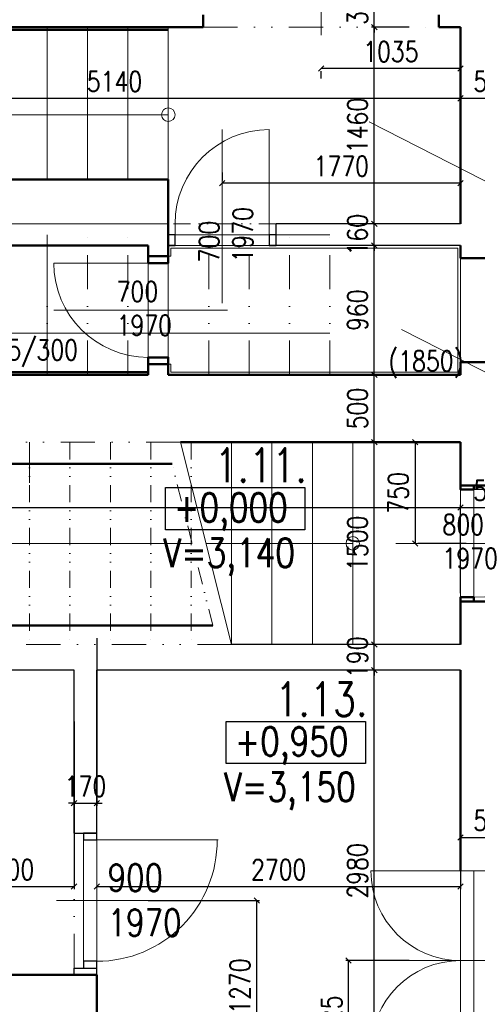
# Model space of a CAD drawing. Header units: millimetres. Extents: x -238874 to 551972, y -298952 to 658415.
# Tile 107 of 256: x 23794 to 27193, y 83351 to 90655. Entities that reach past the tile are written whole.
import ezdxf

# ---------------------------------------------------------------- set-up
doc = ezdxf.new("R2010")
doc.units = ezdxf.units.MM
doc.header["$LTSCALE"] = 20
doc.linetypes.add('DIVIDE', pattern=[31.75, 12.7, -6.35, 0, -6.35, 0, -6.35])
doc.linetypes.add('DIVIDE2', pattern=[15.875, 6.35, -3.175, 0, -3.175, 0, -3.175])
for name, color, linetype in [('CZ', 255, 'Continuous'), ('KOTY', 8, 'Continuous'), ('ZDP', 50, 'Continuous')]:
    doc.layers.add(name, color=color, linetype=linetype)
doc.layers.add('NOSNÉ', color=8, linetype='Continuous', lineweight=50)
doc.layers.add('PRUCHODY', color=7, linetype='Continuous', lineweight=18)
doc.styles.add('SIMPLEX', font='SIMPLEX.shx', dxfattribs={"width": 0.8, "bigfont": 'CAD13.shx'})
doc.styles.get("Standard").update_dxf_attribs({"font": 'simplex.shx', "width": 0.8})
doc.dimstyles.new('CKA', dxfattribs={"dimtxt": 200, "dimasz": 40, "dimexe": 20, "dimexo": 0.2, "dimgap": 50, "dimtad": 1, "dimdec": 0, "dimrnd": 1, "dimzin": 0, "dimdsep": 46, "dimtxsty": 'Standard', "dimblk1": 'OBLIQUE', "dimblk2": 'OBLIQUE', "dimsah": 1, "dimcen": 0.09, "dimclrd": 253, "dimclre": 253, "dimclrt": 253, "dimadec": 0, "dimazin": 0, "dimtfac": 1, "dimtdec": 0, "dimtix": 1, "dimtmove": 2, "dimatfit": 3, "dimfxl": 1, "dimtolj": 1, "dimtzin": 0, "dimarcsym": 0})

# ---------------------------------------------------------------- blocks, each defined once
blk = doc.blocks.new('_OBLIQUE')
at = {"color": 0, "linetype": 'ByBlock'}
blk.add_line((-0.5, -0.5), (0.5, 0.5), dxfattribs=at)
blk = doc.blocks.new('*D363')
at = {"layer": 'DEFPOINTS', "color": 0, "transparency": 16777216}
for p in [(26428.1, 90600), (27068, 90600), (27068, 89140)]:
    blk.add_point(p, dxfattribs=at)
at = {"layer": 'KOTY', "lineweight": -2, "transparency": 16777216}
for p, q in [((26687.2, 90600), (26408.1, 90600)), ((26428.1, 89140), (26428.1, 90600))]:
    blk.add_line(p, q, dxfattribs=at)
at = {"layer": 'KOTY', "lineweight": -2, "transparency": 16777216, "xscale": 40, "yscale": 40, "zscale": 40}
for p, rotation in [((26428.1, 90600), 90), ((26428.1, 89140), 270)]:
    blk.add_blockref('_OBLIQUE', p, dxfattribs=dict(at, rotation=rotation))
at = {"layer": 'KOTY', "transparency": 16777216, "insert": (26303.1, 89870), "char_height": 150, "attachment_point": 5, "rotation": 90, "style": 'SIMPLEX'}
blk.add_mtext('\\A1;1460', dxfattribs=at)
blk = doc.blocks.new('*D367')
at = {"layer": 'DEFPOINTS', "color": 0, "transparency": 16777216}
for p in [(27068, 90600), (27568, 90440), (27568, 90071.7)]:
    blk.add_point(p, dxfattribs=at)
at = {"layer": 'KOTY', "lineweight": -2, "transparency": 16777216}
for p, q in [((27068, 90071.7), (27568, 90071.7)), ((27568, 90059.3), (27568, 90051.7))]:
    blk.add_line(p, q, dxfattribs=at)
at = {"layer": 'KOTY', "lineweight": -2, "transparency": 16777216, "xscale": 40, "yscale": 40, "zscale": 40, "rotation": 180}
blk.add_blockref('_OBLIQUE', (27068, 90071.7), dxfattribs=at)
at = {"layer": 'KOTY', "lineweight": -2, "transparency": 16777216, "xscale": 40, "yscale": 40, "zscale": 40}
blk.add_blockref('_OBLIQUE', (27568, 90071.7), dxfattribs=at)
at = {"layer": 'KOTY', "transparency": 16777216, "insert": (27318, 90196.7), "char_height": 150, "attachment_point": 5, "style": 'SIMPLEX'}
blk.add_mtext('\\A1;500', dxfattribs=at)
blk = doc.blocks.new('*D368')
at = {"layer": 'DEFPOINTS', "color": 0, "transparency": 16777216}
for p in [(21928, 90600), (27068, 90600), (27068, 90071.7)]:
    blk.add_point(p, dxfattribs=at)
at = {"layer": 'KOTY', "lineweight": -2, "transparency": 16777216}
for p, q in [((27068, 90219.3), (27068, 90051.7)), ((21928, 90071.7), (27068, 90071.7))]:
    blk.add_line(p, q, dxfattribs=at)
at = {"layer": 'KOTY', "lineweight": -2, "transparency": 16777216, "xscale": 40, "yscale": 40, "zscale": 40, "rotation": 180}
blk.add_blockref('_OBLIQUE', (21928, 90071.7), dxfattribs=at)
at = {"layer": 'KOTY', "lineweight": -2, "transparency": 16777216, "xscale": 40, "yscale": 40, "zscale": 40}
blk.add_blockref('_OBLIQUE', (27068, 90071.7), dxfattribs=at)
at = {"layer": 'KOTY', "transparency": 16777216, "insert": (24498, 90196.7), "char_height": 150, "attachment_point": 5, "style": 'SIMPLEX'}
blk.add_mtext('\\A1;5140', dxfattribs=at)
blk = doc.blocks.new('*D526')
at = {"layer": 'DEFPOINTS', "color": 0, "transparency": 16777216}
for p in [(27068, 87037.1), (18978, 86160), (27068, 86020)]:
    blk.add_point(p, dxfattribs=at)
at = {"layer": 'KOTY', "lineweight": -2, "transparency": 16777216}
for p, q in [((18978, 87037.1), (27068, 87037.1)), ((27068, 86400.8), (27068, 87057.1))]:
    blk.add_line(p, q, dxfattribs=at)
at = {"layer": 'KOTY', "lineweight": -2, "transparency": 16777216, "xscale": 40, "yscale": 40, "zscale": 40, "rotation": 180}
blk.add_blockref('_OBLIQUE', (18978, 87037.1), dxfattribs=at)
at = {"layer": 'KOTY', "lineweight": -2, "transparency": 16777216, "xscale": 40, "yscale": 40, "zscale": 40}
blk.add_blockref('_OBLIQUE', (27068, 87037.1), dxfattribs=at)
at = {"layer": 'KOTY', "transparency": 16777216, "insert": (23023, 87162.1), "char_height": 150, "attachment_point": 5, "style": 'SIMPLEX'}
blk.add_mtext('\\A1;8090', dxfattribs=at)
blk = doc.blocks.new('*D547')
at = {"layer": 'DEFPOINTS', "color": 0, "transparency": 16777216}
for p in [(26428.1, 85830), (27068, 85830), (27068, 82850)]:
    blk.add_point(p, dxfattribs=at)
at = {"layer": 'KOTY', "lineweight": -2, "transparency": 16777216}
for p, q in [((26687.2, 85830), (26408.1, 85830)), ((26428.1, 82850), (26428.1, 85830))]:
    blk.add_line(p, q, dxfattribs=at)
at = {"layer": 'KOTY', "lineweight": -2, "transparency": 16777216, "xscale": 40, "yscale": 40, "zscale": 40}
for p, rotation in [((26428.1, 85830), 90), ((26428.1, 82850), 270)]:
    blk.add_blockref('_OBLIQUE', p, dxfattribs=dict(at, rotation=rotation))
at = {"layer": 'KOTY', "transparency": 16777216, "insert": (26303.1, 84340), "char_height": 150, "attachment_point": 5, "rotation": 90, "style": 'SIMPLEX'}
blk.add_mtext('\\A1;2980', dxfattribs=at)
blk = doc.blocks.new('*D548')
at = {"layer": 'DEFPOINTS', "color": 0, "transparency": 16777216}
for p in [(24368, 85830), (27068, 85830), (27068, 84225.2)]:
    blk.add_point(p, dxfattribs=at)
at = {"layer": 'KOTY', "lineweight": -2, "transparency": 16777216}
for p, q in [((27068, 85449.3), (27068, 84205.2)), ((24368, 84225.2), (27068, 84225.2))]:
    blk.add_line(p, q, dxfattribs=at)
at = {"layer": 'KOTY', "lineweight": -2, "transparency": 16777216, "xscale": 40, "yscale": 40, "zscale": 40, "rotation": 180}
blk.add_blockref('_OBLIQUE', (24368, 84225.2), dxfattribs=at)
at = {"layer": 'KOTY', "lineweight": -2, "transparency": 16777216, "xscale": 40, "yscale": 40, "zscale": 40}
blk.add_blockref('_OBLIQUE', (27068, 84225.2), dxfattribs=at)
at = {"layer": 'KOTY', "transparency": 16777216, "insert": (25718, 84350.2), "char_height": 150, "attachment_point": 5, "style": 'SIMPLEX'}
blk.add_mtext('\\A1;2700', dxfattribs=at)
blk = doc.blocks.new('*D549')
at = {"layer": 'DEFPOINTS', "color": 0, "transparency": 16777216}
for p in [(24198, 85830), (23298, 85530), (24198, 84225.2)]:
    blk.add_point(p, dxfattribs=at)
at = {"layer": 'KOTY', "lineweight": -2, "transparency": 16777216}
for p, q in [((24198, 85449.3), (24198, 84205.2)), ((23298, 84225.2), (24198, 84225.2))]:
    blk.add_line(p, q, dxfattribs=at)
at = {"layer": 'KOTY', "lineweight": -2, "transparency": 16777216, "xscale": 40, "yscale": 40, "zscale": 40, "rotation": 180}
blk.add_blockref('_OBLIQUE', (23298, 84225.2), dxfattribs=at)
at = {"layer": 'KOTY', "lineweight": -2, "transparency": 16777216, "xscale": 40, "yscale": 40, "zscale": 40}
blk.add_blockref('_OBLIQUE', (24198, 84225.2), dxfattribs=at)
at = {"layer": 'KOTY', "transparency": 16777216, "insert": (23748, 84350.2), "char_height": 150, "attachment_point": 5, "style": 'SIMPLEX'}
blk.add_mtext('\\A1;900', dxfattribs=at)
blk = doc.blocks.new('*D553')
at = {"layer": 'DEFPOINTS', "color": 0, "transparency": 16777216}
for p in [(24368, 84120), (25555.6, 84120), (24368, 82850)]:
    blk.add_point(p, dxfattribs=at)
at = {"layer": 'KOTY', "lineweight": -2, "transparency": 16777216}
for p, q in [((24748.7, 84120), (25575.6, 84120)), ((25555.6, 82850), (25555.6, 84120))]:
    blk.add_line(p, q, dxfattribs=at)
at = {"layer": 'KOTY', "lineweight": -2, "transparency": 16777216, "xscale": 40, "yscale": 40, "zscale": 40}
for p, rotation in [((25555.6, 84120), 90), ((25555.6, 82850), 270)]:
    blk.add_blockref('_OBLIQUE', p, dxfattribs=dict(at, rotation=rotation))
at = {"layer": 'KOTY', "transparency": 16777216, "insert": (25430.6, 83485), "char_height": 150, "attachment_point": 5, "rotation": 90, "style": 'SIMPLEX'}
blk.add_mtext('\\A1;1270', dxfattribs=at)
blk = doc.blocks.new('*D577')
at = {"layer": 'DEFPOINTS', "color": 0, "transparency": 16777216}
for p in [(26236.4, 83675), (27068, 83675), (27068, 82850)]:
    blk.add_point(p, dxfattribs=at)
at = {"layer": 'KOTY', "lineweight": -2, "transparency": 16777216}
for p, q in [((26687.2, 83675), (26216.4, 83675)), ((26236.4, 82850), (26236.4, 83675))]:
    blk.add_line(p, q, dxfattribs=at)
at = {"layer": 'KOTY', "lineweight": -2, "transparency": 16777216, "xscale": 40, "yscale": 40, "zscale": 40}
for p, rotation in [((26236.4, 83675), 90), ((26236.4, 82850), 270)]:
    blk.add_blockref('_OBLIQUE', p, dxfattribs=dict(at, rotation=rotation))
at = {"layer": 'KOTY', "transparency": 16777216, "insert": (26111.4, 83262.5), "char_height": 150, "attachment_point": 5, "rotation": 90, "style": 'SIMPLEX'}
blk.add_mtext('\\A1;825', dxfattribs=at)
blk = doc.blocks.new('*D595')
at = {"layer": 'DEFPOINTS', "color": 0, "transparency": 16777216}
for p in [(24198, 86448.1), (24368, 86448.1), (24368, 84843.2)]:
    blk.add_point(p, dxfattribs=at)
at = {"layer": 'KOTY', "lineweight": -2, "transparency": 16777216}
for p, q in [((24368, 86067.3), (24368, 84823.2)), ((24198, 84843.2), (24158, 84843.2)), ((24198, 84843.2), (24368, 84843.2)), ((24368, 84843.2), (24408, 84843.2))]:
    blk.add_line(p, q, dxfattribs=at)
at = {"layer": 'KOTY', "lineweight": -2, "transparency": 16777216, "xscale": 40, "yscale": 40, "zscale": 40}
blk.add_blockref('_OBLIQUE', (24198, 84843.2), dxfattribs=at)
at = {"layer": 'KOTY', "lineweight": -2, "transparency": 16777216, "xscale": 40, "yscale": 40, "zscale": 40, "rotation": 180}
blk.add_blockref('_OBLIQUE', (24368, 84843.2), dxfattribs=at)
at = {"layer": 'KOTY', "transparency": 16777216, "insert": (24283, 84968.2), "char_height": 150, "attachment_point": 5, "style": 'SIMPLEX'}
blk.add_mtext('\\A1;170', dxfattribs=at)
blk = doc.blocks.new('*D603')
at = {"layer": 'DEFPOINTS', "color": 0, "transparency": 16777216}
for p in [(26730.4, 87520), (26730.4, 86770), (26730.4, 86770)]:
    blk.add_point(p, dxfattribs=at)
at = {"layer": 'KOTY', "lineweight": -2, "transparency": 16777216}
for p, q in [((26730.4, 87520), (26730.4, 86770)), ((27111.2, 86770), (26750.4, 86770))]:
    blk.add_line(p, q, dxfattribs=at)
at = {"layer": 'KOTY', "lineweight": -2, "transparency": 16777216, "xscale": 40, "yscale": 40, "zscale": 40}
for p, rotation in [((26730.4, 87520), 90), ((26730.4, 86770), 270)]:
    blk.add_blockref('_OBLIQUE', p, dxfattribs=dict(at, rotation=rotation))
at = {"layer": 'KOTY', "transparency": 16777216, "insert": (26605.4, 87145), "char_height": 150, "attachment_point": 5, "rotation": 90, "style": 'SIMPLEX'}
blk.add_mtext('\\A1;750', dxfattribs=at)
blk = doc.blocks.new('*D604')
at = {"layer": 'DEFPOINTS', "color": 0, "transparency": 16777216}
for p in [(25298, 89443.3), (25298, 89140), (27068, 89140)]:
    blk.add_point(p, dxfattribs=at)
at = {"layer": 'KOTY', "lineweight": -2, "transparency": 16777216}
for p, q in [((25298, 89520.8), (25298, 89463.3)), ((27068, 89443.3), (25298, 89443.3))]:
    blk.add_line(p, q, dxfattribs=at)
at = {"layer": 'KOTY', "lineweight": -2, "transparency": 16777216, "xscale": 40, "yscale": 40, "zscale": 40, "rotation": 180}
blk.add_blockref('_OBLIQUE', (25298, 89443.3), dxfattribs=at)
at = {"layer": 'KOTY', "lineweight": -2, "transparency": 16777216, "xscale": 40, "yscale": 40, "zscale": 40}
blk.add_blockref('_OBLIQUE', (27068, 89443.3), dxfattribs=at)
at = {"layer": 'KOTY', "transparency": 16777216, "insert": (26183, 89568.3), "char_height": 150, "attachment_point": 5, "style": 'SIMPLEX'}
blk.add_mtext('\\A1;1770', dxfattribs=at)
blk = doc.blocks.new('*D605')
at = {"layer": 'DEFPOINTS', "color": 0, "transparency": 16777216}
for p in [(26428.1, 89140), (27068, 89140), (27068, 88980)]:
    blk.add_point(p, dxfattribs=at)
at = {"layer": 'KOTY', "lineweight": -2, "transparency": 16777216}
for p, q in [((26687.2, 89140), (26408.1, 89140)), ((26428.1, 89140), (26428.1, 89180)), ((26428.1, 88980), (26428.1, 89140)), ((26428.1, 88980), (26428.1, 88940))]:
    blk.add_line(p, q, dxfattribs=at)
at = {"layer": 'KOTY', "lineweight": -2, "transparency": 16777216, "xscale": 40, "yscale": 40, "zscale": 40}
for p, rotation in [((26428.1, 89140), 270), ((26428.1, 88980), 90)]:
    blk.add_blockref('_OBLIQUE', p, dxfattribs=dict(at, rotation=rotation))
at = {"layer": 'KOTY', "transparency": 16777216, "insert": (26303.1, 89060), "char_height": 150, "attachment_point": 5, "rotation": 90, "style": 'SIMPLEX'}
blk.add_mtext('\\A1;160', dxfattribs=at)
blk = doc.blocks.new('*D606')
at = {"layer": 'DEFPOINTS', "color": 0, "transparency": 16777216}
for p in [(26428.1, 88980), (27068, 88980), (27068, 88020)]:
    blk.add_point(p, dxfattribs=at)
at = {"layer": 'KOTY', "lineweight": -2, "transparency": 16777216}
for p, q in [((26687.2, 88980), (26408.1, 88980)), ((26428.1, 88020), (26428.1, 88980))]:
    blk.add_line(p, q, dxfattribs=at)
at = {"layer": 'KOTY', "lineweight": -2, "transparency": 16777216, "xscale": 40, "yscale": 40, "zscale": 40}
for p, rotation in [((26428.1, 88980), 90), ((26428.1, 88020), 270)]:
    blk.add_blockref('_OBLIQUE', p, dxfattribs=dict(at, rotation=rotation))
at = {"layer": 'KOTY', "transparency": 16777216, "insert": (26303.1, 88500), "char_height": 150, "attachment_point": 5, "rotation": 90, "style": 'SIMPLEX'}
blk.add_mtext('\\A1;960', dxfattribs=at)
blk = doc.blocks.new('*D607')
at = {"layer": 'DEFPOINTS', "color": 0, "transparency": 16777216}
for p in [(26428.1, 88020), (27068, 88020), (27068, 87520)]:
    blk.add_point(p, dxfattribs=at)
at = {"layer": 'KOTY', "lineweight": -2, "transparency": 16777216}
for p, q in [((26687.2, 88020), (26408.1, 88020)), ((26428.1, 87520), (26428.1, 88020))]:
    blk.add_line(p, q, dxfattribs=at)
at = {"layer": 'KOTY', "lineweight": -2, "transparency": 16777216, "xscale": 40, "yscale": 40, "zscale": 40}
for p, rotation in [((26428.1, 88020), 90), ((26428.1, 87520), 270)]:
    blk.add_blockref('_OBLIQUE', p, dxfattribs=dict(at, rotation=rotation))
at = {"layer": 'KOTY', "transparency": 16777216, "insert": (26303.1, 87770), "char_height": 150, "attachment_point": 5, "rotation": 90, "style": 'SIMPLEX'}
blk.add_mtext('\\A1;500', dxfattribs=at)
blk = doc.blocks.new('*D608')
at = {"layer": 'DEFPOINTS', "color": 0, "transparency": 16777216}
for p in [(26428.1, 87520), (27068, 87520), (27068, 86020)]:
    blk.add_point(p, dxfattribs=at)
at = {"layer": 'KOTY', "lineweight": -2, "transparency": 16777216}
for p, q in [((26687.2, 87520), (26408.1, 87520)), ((26428.1, 86020), (26428.1, 87520))]:
    blk.add_line(p, q, dxfattribs=at)
at = {"layer": 'KOTY', "lineweight": -2, "transparency": 16777216, "xscale": 40, "yscale": 40, "zscale": 40}
for p, rotation in [((26428.1, 87520), 90), ((26428.1, 86020), 270)]:
    blk.add_blockref('_OBLIQUE', p, dxfattribs=dict(at, rotation=rotation))
at = {"layer": 'KOTY', "transparency": 16777216, "insert": (26303.1, 86770), "char_height": 150, "attachment_point": 5, "rotation": 90, "style": 'SIMPLEX'}
blk.add_mtext('\\A1;1500', dxfattribs=at)
blk = doc.blocks.new('*D609')
at = {"layer": 'DEFPOINTS', "color": 0, "transparency": 16777216}
for p in [(26428.1, 86020), (27068, 86020), (27068, 85830)]:
    blk.add_point(p, dxfattribs=at)
at = {"layer": 'KOTY', "lineweight": -2, "transparency": 16777216}
for p, q in [((26428.1, 86020), (26428.1, 86060)), ((26687.2, 86020), (26408.1, 86020)), ((26428.1, 85830), (26428.1, 86020)), ((26428.1, 85830), (26428.1, 85790))]:
    blk.add_line(p, q, dxfattribs=at)
at = {"layer": 'KOTY', "lineweight": -2, "transparency": 16777216, "xscale": 40, "yscale": 40, "zscale": 40}
for p, rotation in [((26428.1, 86020), 270), ((26428.1, 85830), 90)]:
    blk.add_blockref('_OBLIQUE', p, dxfattribs=dict(at, rotation=rotation))
at = {"layer": 'KOTY', "transparency": 16777216, "insert": (26303.1, 85925), "char_height": 150, "attachment_point": 5, "rotation": 90, "style": 'SIMPLEX'}
blk.add_mtext('\\A1;190', dxfattribs=at)
blk = doc.blocks.new('*D610')
at = {"layer": 'DEFPOINTS', "color": 0, "transparency": 16777216}
for p in [(27068, 86193.9), (27568, 85043.9), (27568, 84589)]:
    blk.add_point(p, dxfattribs=at)
at = {"layer": 'KOTY', "lineweight": -2, "transparency": 16777216}
for p, q in [((27568, 84663.1), (27568, 84569)), ((27068, 84589), (27568, 84589))]:
    blk.add_line(p, q, dxfattribs=at)
at = {"layer": 'KOTY', "lineweight": -2, "transparency": 16777216, "xscale": 40, "yscale": 40, "zscale": 40, "rotation": 180}
blk.add_blockref('_OBLIQUE', (27068, 84589), dxfattribs=at)
at = {"layer": 'KOTY', "lineweight": -2, "transparency": 16777216, "xscale": 40, "yscale": 40, "zscale": 40}
blk.add_blockref('_OBLIQUE', (27568, 84589), dxfattribs=at)
at = {"layer": 'KOTY', "transparency": 16777216, "insert": (27318, 84714), "char_height": 150, "attachment_point": 5, "style": 'SIMPLEX'}
blk.add_mtext('\\A1;500', dxfattribs=at)
blk = doc.blocks.new('*D611')
at = {"layer": 'DEFPOINTS', "color": 0, "transparency": 16777216}
for p in [(27568, 87037.1), (27568, 86340), (27068, 86020)]:
    blk.add_point(p, dxfattribs=at)
at = {"layer": 'KOTY', "lineweight": -2, "transparency": 16777216}
for p, q in [((27068, 87037.1), (27568, 87037.1)), ((27568, 86720.8), (27568, 87057.1))]:
    blk.add_line(p, q, dxfattribs=at)
at = {"layer": 'KOTY', "lineweight": -2, "transparency": 16777216, "xscale": 40, "yscale": 40, "zscale": 40, "rotation": 180}
blk.add_blockref('_OBLIQUE', (27068, 87037.1), dxfattribs=at)
at = {"layer": 'KOTY', "lineweight": -2, "transparency": 16777216, "xscale": 40, "yscale": 40, "zscale": 40}
blk.add_blockref('_OBLIQUE', (27568, 87037.1), dxfattribs=at)
at = {"layer": 'KOTY', "transparency": 16777216, "insert": (27318, 87162.1), "char_height": 150, "attachment_point": 5, "style": 'SIMPLEX'}
blk.add_mtext('\\A1;500', dxfattribs=at)
blk = doc.blocks.new('*D645')
at = {"layer": 'DEFPOINTS', "color": 0, "transparency": 16777216}
for p in [(26033, 90600), (27068, 90600), (26033, 90293.6)]:
    blk.add_point(p, dxfattribs=at)
at = {"layer": 'KOTY', "lineweight": -2, "transparency": 16777216}
for p, q in [((27068, 90293.6), (26033, 90293.6)), ((26033, 90219.3), (26033, 90273.6))]:
    blk.add_line(p, q, dxfattribs=at)
at = {"layer": 'KOTY', "lineweight": -2, "transparency": 16777216, "xscale": 40, "yscale": 40, "zscale": 40, "rotation": 180}
blk.add_blockref('_OBLIQUE', (26033, 90293.6), dxfattribs=at)
at = {"layer": 'KOTY', "lineweight": -2, "transparency": 16777216, "xscale": 40, "yscale": 40, "zscale": 40}
blk.add_blockref('_OBLIQUE', (27068, 90293.6), dxfattribs=at)
at = {"layer": 'KOTY', "transparency": 16777216, "insert": (26550.5, 90418.6), "char_height": 150, "attachment_point": 5, "style": 'SIMPLEX'}
blk.add_mtext('\\A1;1035', dxfattribs=at)
blk = doc.blocks.new('*D648')
at = {"layer": 'DEFPOINTS', "color": 0, "transparency": 16777216}
for p in [(26428.1, 90940), (26998, 90940), (27068, 90600)]:
    blk.add_point(p, dxfattribs=at)
at = {"layer": 'KOTY', "lineweight": -2, "transparency": 16777216}
for p, q in [((26617.2, 90940), (26408.1, 90940)), ((26428.1, 90940), (26428.1, 90980)), ((26428.1, 90600), (26428.1, 90940)), ((26428.1, 90600), (26428.1, 90560))]:
    blk.add_line(p, q, dxfattribs=at)
at = {"layer": 'KOTY', "lineweight": -2, "transparency": 16777216, "xscale": 40, "yscale": 40, "zscale": 40}
for p, rotation in [((26428.1, 90940), 270), ((26428.1, 90600), 90)]:
    blk.add_blockref('_OBLIQUE', p, dxfattribs=dict(at, rotation=rotation))
at = {"layer": 'KOTY', "transparency": 16777216, "insert": (26303.1, 90770), "char_height": 150, "attachment_point": 5, "rotation": 90, "style": 'SIMPLEX'}
blk.add_mtext('\\A1;340', dxfattribs=at)

msp = doc.modelspace()

# ---------------------------------------------------------------- linework, layer by layer
at = {"layer": 'CZ', "color": 7}
for points in [[(24877.557, 87183.707), (25911.041, 87183.707), (25911.041, 86871.237), (24877.557, 86871.237)], [(25328.63, 85448.755), (26362.114, 85448.755), (26362.114, 85136.284), (25328.63, 85136.284)]]:
    msp.add_lwpolyline(points, close=True, dxfattribs=at)
at = {"layer": 'NOSNÉ'}
for p, q in [((25157.962, 90690.047), (25157.962, 90600.047)), ((26907.962, 90690.047), (26907.962, 90600.047)), ((24897.962, 90600.047), (21927.962, 90600.047)), ((24897.962, 90580.047), (21947.962, 90580.047)), ((24897.962, 90600.047), (25157.962, 90600.047)), ((26907.962, 90600.047), (27067.962, 90600.047)), ((27067.962, 90600.047), (27067.962, 89140.047)), ((24897.962, 89470.047), (23559.208, 89470.047)), ((24897.962, 88980.047), (24897.962, 89470.047)), ((24747.962, 88980.047), (23489.116, 88980.047)), ((24747.962, 88850.047), (24747.962, 88980.047)), ((24897.962, 88850.047), (24897.962, 88980.047)), ((24897.962, 88980.047), (24897.962, 88850.047)), ((27067.962, 88980.047), (27067.962, 88885.047)), ((27067.962, 88885.047), (27567.962, 88885.047)), ((24897.962, 88150.047), (24747.962, 88150.047)), ((24747.962, 88020.047), (24747.962, 88150.047)), ((24897.962, 88150.047), (24897.962, 88020.047)), ((24897.962, 88020.047), (24897.962, 88150.047)), ((27067.962, 88115.047), (27067.962, 88020.047)), ((27067.962, 88115.047), (27567.962, 88115.047)), ((24747.962, 88020.047), (21927.962, 88020.047)), ((24747.962, 88040.047), (21947.962, 88040.047)), ((27067.962, 88020.047), (24897.962, 88020.047)), ((27067.962, 87520.047), (24988.357, 87520.047)), ((27067.962, 87170.047), (27067.962, 87520.047)), ((24925.696, 87360.047), (21437.962, 87360.047)), ((27567.962, 87200.047), (27067.962, 87200.047)), ((27067.962, 87170.047), (27167.962, 87170.047)), ((27067.962, 86020.047), (27067.962, 86370.047)), ((27067.962, 86370.047), (27167.962, 86370.047)), ((27567.962, 86340.047), (27067.962, 86340.047)), ((25229.38, 86160.047), (18977.962, 86160.047)), ((27067.962, 84340.047), (27067.962, 85830.047)), ((24197.962, 83570.047), (18218.69, 83570.047)), ((24197.962, 83570.047), (24367.962, 83570.047)), ((24367.962, 82850.047), (24367.962, 83570.047))]:
    msp.add_line(p, q, dxfattribs=at)
for points in [[(24747.962, 88850.047), (24897.962, 88850.047), (24897.962, 88900.047), (24747.962, 88900.047)], [(24747.962, 88100.047), (24897.962, 88100.047), (24897.962, 88150.047), (24747.962, 88150.047)], [(27167.962, 87170.047), (27067.962, 87170.047), (27067.962, 87200.047), (27167.962, 87200.047)], [(27067.962, 87170.047), (27167.962, 87170.047), (27167.962, 87170.047), (27067.962, 87170.047)], [(27067.962, 86340.047), (27167.962, 86340.047), (27167.962, 86370.047), (27067.962, 86370.047)]]:
    msp.add_lwpolyline(points, close=True, dxfattribs=at)
at = {"layer": 'PRUCHODY'}
for p, q in [((26032.962, 90540.047), (26032.962, 91597.135)), ((23997.962, 89470.047), (23997.962, 90600.047)), ((24297.962, 89470.047), (24297.962, 90600.047)), ((24597.962, 89470.047), (24597.962, 90600.047)), ((24897.962, 89140.047), (24897.962, 90600.047)), ((24897.962, 89140.047), (24897.962, 90440.047)), ((24897.962, 89950.047), (23097.962, 89950.047)), ((26389.214, 89897.685), (27805.741, 89173.124)), ((25297.962, 88550.955), (25297.962, 89840.047)), ((25647.962, 88980.047), (25647.962, 89840.047)), ((24897.962, 89140.047), (23512.003, 89140.047)), ((24947.962, 88980.047), (24947.962, 89140.047)), ((23997.962, 88020.047), (23997.962, 89060.047)), ((23997.962, 88020.047), (23997.962, 89060.047)), ((24947.962, 89060.047), (26097.962, 89060.047)), ((25647.962, 88980.047), (24947.962, 88980.047)), ((24917.962, 88900.047), (24747.962, 88900.047)), ((27047.962, 88960.047), (24917.962, 88960.047)), ((24917.962, 88900.047), (24917.962, 88960.047)), ((27047.962, 88960.047), (27047.962, 88040.047)), ((24897.962, 88850.047), (24047.962, 88850.047)), ((24747.962, 88850.047), (24747.962, 88150.047)), ((24897.962, 88850.047), (24897.962, 88150.047)), ((27067.962, 88115.047), (27067.962, 88885.047)), ((25337.055, 88500.047), (24047.962, 88500.047)), ((25227.962, 88500.047), (24267.962, 88500.047)), ((24267.962, 88500.047), (25227.962, 88500.047)), ((24267.962, 88500.047), (25227.962, 88500.047)), ((23097.962, 88330.047), (26097.962, 88330.047)), ((23097.962, 88330.047), (26097.962, 88330.047)), ((26630.375, 88357.192), (28046.902, 87632.632)), ((24917.962, 88100.047), (24747.962, 88100.047)), ((24917.962, 88100.047), (24917.962, 88040.047)), ((27047.962, 88040.047), (24917.962, 88040.047)), ((23867.962, 87520.047), (23867.962, 87220.047)), ((25367.962, 86020.047), (24988.357, 87520.047)), ((25367.962, 87520.047), (25367.962, 86020.047)), ((25667.962, 87520.047), (25667.962, 86020.047)), ((25967.962, 87520.047), (25967.962, 86020.047)), ((26267.962, 87520.047), (26267.962, 86020.047)), ((27167.962, 87200.047), (27167.962, 86340.047)), ((27167.962, 87170.047), (27967.962, 87170.047)), ((25075.007, 86770.047), (19067.962, 86770.047)), ((26267.962, 86770.047), (25178.16, 86770.047)), ((26586.635, 86770.047), (28303.43, 86770.047)), ((26775.934, 86770.047), (28065.997, 86770.047)), ((24267.962, 84620.047), (24267.962, 83620.047)), ((24267.962, 84570.047), (25267.962, 84570.047)), ((24367.962, 83670.047), (24367.962, 84570.047)), ((27067.962, 84340.047), (26402.962, 84340.047)), ((27067.962, 83010.047), (27067.962, 84340.047)), ((27567.962, 84340.047), (27067.962, 84340.047)), ((27167.962, 84340.047), (27167.962, 83010.047)), ((24067.962, 84120.047), (25555.629, 84120.047)), ((27891.698, 83675.047), (26236.441, 83675.047))]:
    msp.add_line(p, q, dxfattribs=at)
at = {"layer": 'PRUCHODY', "linetype": 'DIVIDE'}
for p, q in [((25157.962, 90600.047), (26907.962, 90600.047)), ((23997.962, 88020.047), (23997.962, 89140.047)), ((24297.962, 88020.047), (24297.962, 89140.047)), ((24597.962, 88020.047), (24597.962, 89140.047)), ((25197.962, 88020.047), (25197.962, 89140.047)), ((25497.962, 88020.047), (25497.962, 89140.047)), ((25797.962, 88020.047), (25797.962, 89140.047)), ((26097.962, 88020.047), (26097.962, 89140.047)), ((23997.962, 88020.047), (23997.962, 89060.047)), ((25797.962, 88020.047), (25797.962, 89060.047)), ((25797.962, 88020.047), (25797.962, 89060.047)), ((25797.962, 88020.047), (25797.962, 89060.047)), ((24988.357, 87520.047), (19067.962, 87520.047)), ((27067.962, 86340.047), (27067.962, 87200.047)), ((25367.962, 86020.047), (19067.962, 86020.047)), ((24197.962, 83620.047), (24197.962, 84620.047))]:
    msp.add_line(p, q, dxfattribs=at)
at = {"layer": 'PRUCHODY', "linetype": 'DIVIDE2'}
for p, q in [((25697.962, 89140.047), (24897.962, 89140.047)), ((23867.962, 87520.047), (23867.962, 86020.047)), ((24167.962, 87520.047), (24167.962, 86020.047)), ((24467.962, 87520.047), (24467.962, 86020.047)), ((24767.962, 87520.047), (24767.962, 86020.047)), ((25067.962, 87520.047), (25067.962, 86020.047)), ((25229.38, 86160.047), (24925.696, 87360.047))]:
    msp.add_line(p, q, dxfattribs=at)
at = {"layer": 'PRUCHODY'}
for centre in [(24897.962, 89950.047), (26267.962, 86770.047)]:
    msp.add_circle(centre, 50, dxfattribs=at)
for centre, radius, start, end in [((25647.962, 89140.047), 700, 90, 180), ((24747.962, 88850.047), 700, 180, 270), ((27167.962, 87170.047), 800, 270, 0), ((24367.962, 84562.685), 892.638, 270, 0.4725476), ((27067.962, 84340.047), 665, 180, 270), ((27067.962, 83010.047), 665, 90, 180)]:
    msp.add_arc(centre, radius, start, end, dxfattribs=at)
at = {"layer": 'ZDP'}
for p, q in [((25697.962, 88980.047), (25697.962, 89140.047)), ((27067.962, 89140.047), (25697.962, 89140.047)), ((24947.962, 88980.047), (24897.962, 88980.047)), ((27067.962, 88980.047), (25647.962, 88980.047)), ((27067.962, 86020.047), (25367.962, 86020.047)), ((24197.962, 85830.047), (23297.962, 85830.047)), ((24197.962, 84620.047), (24197.962, 85830.047)), ((27067.962, 85830.047), (24367.962, 85830.047)), ((24367.962, 84570.047), (24367.962, 85830.047)), ((24197.962, 84620.047), (24367.962, 84620.047)), ((24367.962, 83670.047), (24267.962, 83670.047)), ((24197.962, 83620.047), (24367.962, 83620.047)), ((24197.962, 83570.047), (24197.962, 83620.047)), ((24267.962, 83620.047), (24367.962, 83620.047)), ((24367.962, 83570.047), (24367.962, 83620.047))]:
    msp.add_line(p, q, dxfattribs=at)
for points in [[(24947.962, 89060.047), (24897.962, 89060.047), (24897.962, 88980.047), (24947.962, 88980.047)], [(25647.962, 88980.047), (25697.962, 88980.047), (25697.962, 89060.047), (25647.962, 89060.047)], [(24267.962, 84570.047), (24367.962, 84570.047), (24367.962, 84620.047), (24267.962, 84620.047)], [(24267.962, 83620.047), (24367.962, 83620.047), (24367.962, 83670.047), (24267.962, 83670.047)]]:
    msp.add_lwpolyline(points, close=True, dxfattribs=at)

# ---------------------------------------------------------------- texts
at = {"layer": 'CZ', "color": 7, "insert": (25126.551, 88854.389), "char_height": 150, "width": 660.6, "attachment_point": 1, "rotation": 90}
msp.add_mtext('700\\P1970', dxfattribs=at)
at = {"layer": 'CZ', "color": 7, "attachment_point": 1}
for s, insert, char_height, width in [('700\\P1970', (24514.016, 88713.53), 150, 660.6), ('22*175/300', (23209.639, 88280.248), 150, 660.6), ('(1850)', (26533.56, 88197.947), 150, 660.6), ('1.11.', (25240.889, 87474.221), 250, 971.4), ('+0,000', (24940.446, 87142.504), 212.5, 1666.9), ('800\\P1970', (26934.016, 86983.53), 150, 660.6), ('V=3,140', (24862.459, 86805.471), 212.5, 3214.5), ('1.13.', (25691.962, 85739.268), 250, 971.4), ('+0,950', (25391.519, 85407.551), 212.5, 1666.9), ('V=3,150', (25313.532, 85070.518), 212.5, 3214.5), ('900\\P1970', (24447.585, 84390.337), 200, 921.6)]:
    msp.add_mtext(s, dxfattribs=dict(at, insert=insert, char_height=char_height, width=width))

# ---------------------------------------------------------------- dimensions: what is measured, and where the dimension line sits
at = {"layer": 'KOTY'}
for base, p1, p2, angle, text, picture, middle in [((26428.098, 90940.047), (27067.962, 90600.047), (26997.962, 90940.047), 90, '340', '*D648', (26303.098, 90770.047)), ((27067.962, 90071.736), (21927.962, 90600.047), (27067.962, 90600.047), 180, '5140', '*D368', (24497.962, 90196.736)), ((26032.962, 90293.578), (27067.962, 90600.047), (26032.962, 90600.047), 180, '1035', '*D645', (26550.462, 90418.578)), ((26428.098, 90600.047), (27067.962, 89140.047), (27067.962, 90600.047), 90, '1460', '*D363', (26303.098, 89870.047)), ((27567.962, 90071.736), (27067.962, 90600.047), (27567.962, 90440.047), 180, '500', '*D367', (27317.962, 90196.736)), ((26428.098, 89140.047), (27067.962, 88980.047), (27067.962, 89140.047), 90, '160', '*D605', (26303.098, 89060.047)), ((26428.098, 88980.047), (27067.962, 88020.047), (27067.962, 88980.047), 90, '960', '*D606', (26303.098, 88500.047)), ((26428.098, 88020.047), (27067.962, 87520.047), (27067.962, 88020.047), 90, '500', '*D607', (26303.098, 87770.047)), ((26428.098, 87520.047), (27067.962, 86020.047), (27067.962, 87520.047), 90, '1500', '*D608', (26303.098, 86770.047)), ((26730.414, 86770.047), (26730.414, 87520.047), (26730.414, 86770.047), 270, '750', '*D603', (26605.414, 87145.047)), ((27067.962, 87037.128), (18977.962, 86160.047), (27067.962, 86020.047), 180, '8090', '*D526', (23022.962, 87162.128)), ((27567.962, 87037.128), (27067.962, 86020.047), (27567.962, 86340.047), 180, '500', '*D611', (27317.962, 87162.128)), ((24367.962, 84843.192), (24197.962, 86448.087), (24367.962, 86448.087), 180, '170', '*D595', (24282.962, 84968.192)), ((27567.962, 84588.966), (27067.962, 86193.86), (27567.962, 85043.86), 180, '500', '*D610', (27317.962, 84713.966)), ((26428.098, 86020.047), (27067.962, 85830.047), (27067.962, 86020.047), 90, '190', '*D609', (26303.098, 85925.047)), ((24197.962, 84225.152), (23297.962, 85530.047), (24197.962, 85830.047), 180, '900', '*D549', (23747.962, 84350.152)), ((27067.962, 84225.152), (24367.962, 85830.047), (27067.962, 85830.047), 180, '2700', '*D548', (25717.962, 84350.152)), ((26428.098, 85830.047), (27067.962, 82850.047), (27067.962, 85830.047), 90, '2980', '*D547', (26303.098, 84340.047)), ((25555.629, 84120.047), (24367.962, 82850.047), (24367.962, 84120.047), 270, '1270', '*D553', (25430.629, 83485.047)), ((26236.441, 83675.047), (27067.962, 82850.047), (27067.962, 83675.047), 90, '825', '*D577', (26111.441, 83262.547))]:
    dim = msp.add_linear_dim(base=base, p1=p1, p2=p2, angle=angle, text=text, dimstyle='CKA', override={"dimtxt": 150, "dimexo": 380.774374, "dimtxsty": 'SIMPLEX', "dimse1": 1, "dimclrd": 256, "dimclre": 256, "dimclrt": 256}, dxfattribs=at)
    dim.commit()
    dim.dimension.update_dxf_attribs({"geometry": picture, "text_midpoint": middle})
dim = msp.add_linear_dim(base=(25297.962, 89443.273), p1=(27067.962, 89140.047), p2=(25297.962, 89140.047), text='1770', dimstyle='CKA', override={"dimtxt": 150, "dimexo": 380.774374, "dimtxsty": 'SIMPLEX', "dimse1": 1, "dimclrd": 256, "dimclre": 256, "dimclrt": 256}, dxfattribs=at)
dim.commit()
dim.dimension.update_dxf_attribs({"geometry": '*D604', "text_midpoint": (26182.962, 89568.273)})

doc.saveas('drawing.dxf')
